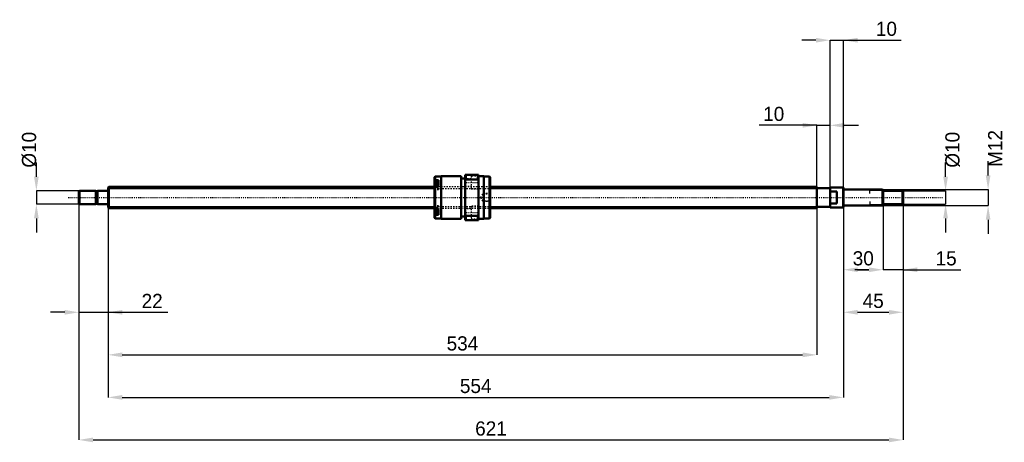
# Model space of a CAD drawing. Header units: millimetres. Extents: x -67 to 675, y -184 to 134.
import ezdxf

# ---------------------------------------------------------------- set-up
doc = ezdxf.new("R2010")
doc.units = ezdxf.units.MM
doc.linetypes.add('Center', pattern=[1.5, 0.45, -0.5, 0.05, -0.5])
doc.linetypes.add('Dashed', pattern=[2, 1, -1])
for name, color, linetype, lineweight in [('2d ConnectionPoints', 7, 'Continuous', 50), ('AM_0', 7, 'Continuous', 50), ('AM_4', 3, 'Continuous', 25), ('AM_5', 3, 'Continuous', 25), ('AM_7', 7, 'Center', 25), ('AM_9', 6, 'Dashed', 25)]:
    doc.layers.add(name, color=color, linetype=linetype, lineweight=lineweight)
doc.dimstyles.new('ISO-25', dxfattribs={"dimtxt": 2.5, "dimasz": 2.5, "dimexe": 1.25, "dimexo": 0.625, "dimtad": 1, "dimtxsty": 'Standard', "dimcen": 2.5, "dimadec": 0, "dimazin": 0, "dimtfac": 1, "dimtmove": 0, "dimatfit": 3, "dimfxl": 0, "dimarcsym": 0})

# ---------------------------------------------------------------- blocks, each defined once
blk = doc.blocks.new('1_BNK_1616_3_6G0_621LC5Y0_Nut_0_in_BNK1616_3_6G0_621LC5Y_2880__0')
at = {"layer": 'AM_0'}
for p, q in [((246.5, 15.9), (246, 15.4)), ((246, 15.4), (246, -15.4)), ((250.9, 15.9), (246.5, 15.9)), ((246.5, 15.9), (246.5, 13.08)), ((266, 16), (250.9, 16)), ((250.9, 16), (250.9, -16)), ((266, 16), (266, -16)), ((269, 17), (269, -17)), ((279, 17), (269, 17)), ((269.5, 17), (269.5, 13.68)), ((278.5, 17), (278.5, 13.68)), ((279, 17), (279, -17)), ((283.1, 16), (279, 16)), ((283.1, 16), (283.1, -16)), ((287.5, 15.9), (283.1, 15.9)), ((288, 15.4), (287.5, 15.9)), ((287.5, 15.9), (287.5, -15.9)), ((288, 15.4), (288, -15.4)), ((246, 12.72), (246.5, 13.08)), ((246.5, 9.05), (246, 8.69)), ((249, 11.77), (246.28, 11.77)), ((249, 13.08), (246.5, 13.08)), ((249, 9.05), (246.5, 9.05)), ((246.5, 9.05), (246.5, -9.05)), ((249, 13.08), (249, 9.05)), ((269, 14.4), (266, 14.4)), ((269, 12.61), (269.5, 13.68)), ((269.5, 13.68), (278.5, 13.68)), ((278.5, 13.68), (279, 12.61)), ((246, -8.69), (246.5, -9.05)), ((246.5, -13.08), (246, -12.72)), ((246.28, -11.77), (249, -11.77)), ((249, -9.05), (246.5, -9.05)), ((249, -13.08), (246.5, -13.08)), ((246.5, -13.08), (246.5, -15.9)), ((249, -9.05), (249, -13.08)), ((266, -14.4), (269, -14.4)), ((269.5, -13.68), (269, -12.61)), ((269.5, -13.68), (269.5, -17)), ((278.5, -13.68), (269.5, -13.68)), ((279, -12.61), (278.5, -13.68)), ((278.5, -13.68), (278.5, -17)), ((246, -15.4), (246.5, -15.9)), ((246.5, -15.9), (250.9, -15.9)), ((250.9, -16), (266, -16)), ((269, -17), (279, -17)), ((279, -16), (283.1, -16)), ((283.1, -15.9), (287.5, -15.9)), ((287.5, -15.9), (288, -15.4))]:
    blk.add_line(p, q, dxfattribs=at)
for centre, start, end in [((246.28, 11.49), 90, 180), ((246.28, -11.49), 180, 270)]:
    blk.add_arc(centre, 0.275, start, end, dxfattribs=at)
at = {"layer": 'AM_4'}
for p, q in [((246.28, 11.77), (246.28, 8.88)), ((246.28, -8.88), (246.28, -11.77))]:
    blk.add_line(p, q, dxfattribs=at)
at = {"layer": 'AM_5', "linetype": 'Dashed'}
for p, q in [((282.3, 2.59), (283, 3)), ((288, 3), (283, 3)), ((283, 3), (283, -3)), ((282.3, -2.59), (283, -3)), ((288, -3), (283, -3))]:
    blk.add_line(p, q, dxfattribs=at)
at = {"layer": 'AM_7'}
for p, q in [((245.85, 9.02), (249.15, 9.02)), ((268.5, 11.25), (279.5, 11.25)), ((245.85, -9.02), (249.15, -9.02)), ((268.5, -11.25), (279.5, -11.25))]:
    blk.add_line(p, q, dxfattribs=at)
at = {"layer": 'AM_9'}
for p, q in [((279, 16), (273.5, 16)), ((273.5, 16), (273.5, 6.5)), ((249, 11.03), (246, 11.03)), ((247.85, 10.41), (246, 10.41)), ((247.85, 10.04), (246, 10.04)), ((247.85, 9.39), (246, 9.39)), ((247.85, 8.64), (246, 8.64)), ((288, 8), (246, 8)), ((247.85, 7.99), (246, 7.99)), ((247.85, 7.62), (246, 7.62)), ((246.28, 8.88), (246.28, 6.27)), ((247.85, 10.41), (247.85, 7.62)), ((249, 9.05), (249, 6.17)), ((273.5, 14), (269, 14)), ((269, 8.5), (273.5, 8.5)), ((249, 7), (246, 7)), ((246, 6.17), (249, 6.17)), ((246.28, 6.27), (249, 6.27)), ((273.5, 6.5), (279, 6.5)), ((282, 2.59), (280.5, 0)), ((280.5, 0), (282, -2.59)), ((287.59, 2.59), (282, 2.59)), ((282, 2.59), (282, -2.59)), ((288, 3), (287.59, 2.59)), ((287.59, 2.59), (287.59, -2.59)), ((249, -6.17), (246, -6.17)), ((249, -7), (246, -7)), ((249, -6.27), (246.28, -6.27)), ((246.28, -6.27), (246.28, -8.88)), ((249, -6.17), (249, -9.05)), ((279, -6.5), (273.5, -6.5)), ((273.5, -6.5), (273.5, -16)), ((282, -2.59), (287.59, -2.59)), ((287.59, -2.59), (288, -3)), ((247.85, -7.62), (246, -7.62)), ((247.85, -7.99), (246, -7.99)), ((246, -8), (288, -8)), ((247.85, -8.64), (246, -8.64)), ((247.85, -9.39), (246, -9.39)), ((247.85, -10.04), (246, -10.04)), ((247.85, -10.41), (246, -10.41)), ((249, -11.03), (246, -11.03)), ((247.85, -7.62), (247.85, -10.41)), ((273.5, -8.5), (269, -8.5)), ((269, -14), (273.5, -14)), ((273.5, -16), (279, -16))]:
    blk.add_line(p, q, dxfattribs=at)
blk.add_lwpolyline([(288, 0.85), (287.97, 0.51), (287.95, 0.17), (287.95, -0.19), (287.97, -0.54), (288, -0.85)], dxfattribs=at)
for centre, start, end in [((246.28, 6.54), 180, 270), ((246.28, -6.54), 90, 180)]:
    blk.add_arc(centre, 0.275, start, end, dxfattribs=at)
blk = doc.blocks.new('2_BNK_1616_3_6G0_621LC5Y_Shaft_0_in_BNK1616_3_6G0_621LC5Y_2880__0')
at = {"layer": 'AM_0'}
for p, q in [((0.5, 8), (0, 7.5)), ((0, 7.5), (0, -7.5)), ((246, 8), (0.5, 8)), ((0.5, 8), (0.5, -8)), ((534, 8), (288, 8)), ((534, 8), (534, -8)), ((544, 7.5), (544, -7.5)), ((553.8, 7.5), (544, 7.5)), ((554, 7.3), (553.8, 7.5)), ((553.8, 7.5), (553.8, -7.5)), ((-21.5, 5), (-22, 4.5)), ((-22, 4.5), (-22, -4.5)), ((-9.15, 5), (-21.5, 5)), ((-21.5, 5), (-21.5, -5)), ((-9.15, 5), (-9.15, -5)), ((-8, 4.8), (-9.15, 4.8)), ((-0.2, 5), (-8, 5)), ((-8, 5), (-8, -5)), ((544, 7), (534, 7)), ((549, 4.5), (544, 4.5)), ((549, 4.5), (549, -4.5)), ((554, 7.3), (554, -7.3)), ((583.5, 6), (554.2, 6)), ((584, 5.5), (583.5, 6)), ((583.5, 6), (583.5, -6)), ((584, 5.5), (584, -5.5)), ((598.5, 5), (584, 5)), ((599, 4.5), (598.5, 5)), ((598.5, 5), (598.5, -5)), ((599, 4.5), (599, -4.5)), ((-22, -4.5), (-21.5, -5)), ((-21.5, -5), (-9.15, -5)), ((-9.15, -4.8), (-8, -4.8)), ((-8, -5), (-0.2, -5)), ((534, -7), (544, -7)), ((544, -4.5), (549, -4.5)), ((553.8, -7.5), (554, -7.3)), ((554.2, -6), (583.5, -6)), ((583.5, -6), (584, -5.5)), ((584, -5), (598.5, -5)), ((598.5, -5), (599, -4.5)), ((0, -7.5), (0.5, -8)), ((0.5, -8), (246, -8)), ((288, -8), (534, -8)), ((544, -7.5), (553.8, -7.5))]:
    blk.add_line(p, q, dxfattribs=at)
for centre, start, end in [((-0.2, 5.2), 270, 0), ((554.2, 6.2), 180, 270), ((-0.2, -5.2), 360, 90), ((554.2, -6.2), 90, 180)]:
    blk.add_arc(centre, 0.2, start, end, dxfattribs=at)
at = {"layer": 'AM_4'}
for p, q in [((-0.2, 5), (-0.2, -5)), ((554.2, 6), (554.2, -6))]:
    blk.add_line(p, q, dxfattribs=at)
at = {"layer": 'AM_5'}
for p, q in [((0, 6.773), (246, 6.773)), ((288, 6.773), (534, 6.773)), ((534, 4), (534, 6.773)), ((584, 5.3865), (574, 5.3865)), ((574, 3), (574, 5.3865)), ((0, -6.773), (246, -6.773)), ((288, -6.773), (534, -6.773)), ((534, -4), (534, -6.773)), ((574, -3), (574, -5.3865)), ((584, -5.3865), (574, -5.3865))]:
    blk.add_line(p, q, dxfattribs=at)
at = {"layer": 'AM_5', "linetype": 'Dashed'}
for p, q in [((246, 6.773), (288, 6.773)), ((246, -6.773), (288, -6.773))]:
    blk.add_line(p, q, dxfattribs=at)
at = {"layer": 'AM_7'}
blk.add_line((-29.95, 0), (628.95, 0), dxfattribs=at)
at = {"layer": 'AM_9'}
for p, q in [((288, 8), (246, 8)), ((246, -8), (288, -8))]:
    blk.add_line(p, q, dxfattribs=at)
blk = doc.blocks.new('*D3')
at = {"layer": 'AM_5', "color": 0, "lineweight": -2}
for p, q in [((-22, -4.5), (-22, -86.42)), ((0, -7.5), (0, -86.42)), ((-32.68, -86.42), (-43.36, -86.42)), ((-22, -86.42), (0, -86.42)), ((0, -86.42), (45.06, -86.42)), ((10.68, -86.42), (21.36, -86.42))]:
    blk.add_line(p, q, dxfattribs=at)
at = {"layer": 'AM_5', "color": 0}
for points in [[(-32.68, -88.2), (-32.68, -84.64), (-22, -86.42)], [(10.68, -84.64), (10.68, -88.2), (0, -86.42)]]:
    blk.add_solid(points, dxfattribs=at)
at = {"layer": 'Defpoints', "color": 0}
for p in [(-22, -4.5), (0, -7.5), (0, -86.42)]:
    blk.add_point(p, dxfattribs=at)
at = {"layer": 'AM_5', "color": 0, "insert": (33.21, -77.88), "char_height": 10.68, "attachment_point": 5}
blk.add_mtext('22', dxfattribs=at)
blk = doc.blocks.new('*D4')
at = {"layer": 'AM_5', "color": 0, "lineweight": -2}
for p, q in [((584, -5.5), (584, -54.38)), ((599, -4.5), (599, -54.38)), ((573.32, -54.38), (562.64, -54.38)), ((599, -54.38), (584, -54.38)), ((599, -54.38), (642.53, -54.38)), ((609.68, -54.38), (620.36, -54.38))]:
    blk.add_line(p, q, dxfattribs=at)
at = {"layer": 'AM_5', "color": 0}
for points in [[(573.32, -56.16), (573.32, -52.6), (584, -54.38)], [(609.68, -52.6), (609.68, -56.16), (599, -54.38)]]:
    blk.add_solid(points, dxfattribs=at)
at = {"layer": 'Defpoints', "color": 0}
for p in [(584, -5.5), (599, -4.5), (584, -54.38)]:
    blk.add_point(p, dxfattribs=at)
at = {"layer": 'AM_5', "color": 0, "insert": (631.45, -45.84), "char_height": 10.68, "attachment_point": 5}
blk.add_mtext('15', dxfattribs=at)
blk = doc.blocks.new('*D5')
at = {"layer": 'AM_5', "color": 0, "lineweight": -2}
for p, q in [((554, -7.3), (554, -54.38)), ((584, -5.5), (584, -54.38)), ((564.68, -54.38), (573.32, -54.38))]:
    blk.add_line(p, q, dxfattribs=at)
at = {"layer": 'AM_5', "color": 0}
for points in [[(564.68, -52.6), (564.68, -56.16), (554, -54.38)], [(573.32, -56.16), (573.32, -52.6), (584, -54.38)]]:
    blk.add_solid(points, dxfattribs=at)
at = {"layer": 'Defpoints', "color": 0}
for p in [(554, -7.3), (584, -5.5), (584, -54.38)]:
    blk.add_point(p, dxfattribs=at)
at = {"layer": 'AM_5', "color": 0, "insert": (569, -45.836), "char_height": 10.68, "attachment_point": 5}
blk.add_mtext('30', dxfattribs=at)
blk = doc.blocks.new('*D6')
at = {"layer": 'AM_5', "color": 0, "lineweight": -2}
for p, q in [((554, -7.3), (554, -86.42)), ((599, -4.5), (599, -86.42)), ((564.68, -86.42), (588.32, -86.42))]:
    blk.add_line(p, q, dxfattribs=at)
at = {"layer": 'AM_5', "color": 0}
for points in [[(564.68, -84.64), (564.68, -88.2), (554, -86.42)], [(588.32, -88.2), (588.32, -84.64), (599, -86.42)]]:
    blk.add_solid(points, dxfattribs=at)
at = {"layer": 'Defpoints', "color": 0}
for p in [(554, -7.3), (599, -4.5), (599, -86.42)]:
    blk.add_point(p, dxfattribs=at)
at = {"layer": 'AM_5', "color": 0, "insert": (576.5, -77.876), "char_height": 10.68, "attachment_point": 5}
blk.add_mtext('45', dxfattribs=at)
blk = doc.blocks.new('*D7')
at = {"layer": 'AM_5', "color": 0, "lineweight": -2}
for p, q in [((533.32, 118.46), (522.64, 118.46)), ((544, -7.5), (544, 118.46)), ((544, 118.46), (554, 118.46)), ((554, -7.3), (554, 118.46)), ((554, 118.46), (597.53, 118.46)), ((564.68, 118.46), (575.36, 118.46))]:
    blk.add_line(p, q, dxfattribs=at)
at = {"layer": 'AM_5', "color": 0}
for points in [[(533.32, 116.68), (533.32, 120.24), (544, 118.46)], [(564.68, 120.24), (564.68, 116.68), (554, 118.46)]]:
    blk.add_solid(points, dxfattribs=at)
at = {"layer": 'Defpoints', "color": 0}
for p in [(554, 118.46), (554, -7.3), (544, -7.5)]:
    blk.add_point(p, dxfattribs=at)
at = {"layer": 'AM_5', "color": 0, "insert": (586.45, 127), "char_height": 10.68, "attachment_point": 5}
blk.add_mtext('10', dxfattribs=at)
blk = doc.blocks.new('*D8')
at = {"layer": 'AM_5', "color": 0, "lineweight": -2}
for p, q in [((534, 54.38), (490.47, 54.38)), ((523.32, 54.38), (512.64, 54.38)), ((534, -6.77), (534, 54.38)), ((534, 54.38), (544, 54.38)), ((544, -7.5), (544, 54.38)), ((554.68, 54.38), (565.36, 54.38))]:
    blk.add_line(p, q, dxfattribs=at)
at = {"layer": 'AM_5', "color": 0}
for points in [[(523.32, 52.6), (523.32, 56.16), (534, 54.38)], [(554.68, 56.16), (554.68, 52.6), (544, 54.38)]]:
    blk.add_solid(points, dxfattribs=at)
at = {"layer": 'Defpoints', "color": 0}
for p in [(544, 54.38), (534, -6.77), (544, -7.5)]:
    blk.add_point(p, dxfattribs=at)
at = {"layer": 'AM_5', "color": 0, "insert": (501.55, 62.92), "char_height": 10.68, "attachment_point": 5}
blk.add_mtext('10', dxfattribs=at)
blk = doc.blocks.new('*D9')
at = {"layer": 'AM_5', "color": 0, "lineweight": -2}
for p, q in [((534, -6.773), (534, -118.46)), ((0, -7.5), (0, -118.46)), ((10.68, -118.46), (523.32, -118.46))]:
    blk.add_line(p, q, dxfattribs=at)
at = {"layer": 'AM_5', "color": 0}
for points in [[(10.68, -116.68), (10.68, -120.24), (0, -118.46)], [(523.32, -120.24), (523.32, -116.68), (534, -118.46)]]:
    blk.add_solid(points, dxfattribs=at)
at = {"layer": 'Defpoints', "color": 0}
for p in [(534, -6.773), (0, -7.5), (534, -118.46)]:
    blk.add_point(p, dxfattribs=at)
at = {"layer": 'AM_5', "color": 0, "insert": (267, -109.916), "char_height": 10.68, "attachment_point": 5}
blk.add_mtext('534', dxfattribs=at)
blk = doc.blocks.new('*D10')
at = {"layer": 'AM_5', "color": 0, "lineweight": -2}
for p, q in [((554, -7.3), (554, -150.5)), ((0, -7.5), (0, -150.5)), ((10.68, -150.5), (543.32, -150.5))]:
    blk.add_line(p, q, dxfattribs=at)
at = {"layer": 'AM_5', "color": 0}
for points in [[(10.68, -148.72), (10.68, -152.28), (0, -150.5)], [(543.32, -152.28), (543.32, -148.72), (554, -150.5)]]:
    blk.add_solid(points, dxfattribs=at)
at = {"layer": 'Defpoints', "color": 0}
for p in [(554, -7.3), (0, -7.5), (554, -150.5)]:
    blk.add_point(p, dxfattribs=at)
at = {"layer": 'AM_5', "color": 0, "insert": (277, -141.956), "char_height": 10.68, "attachment_point": 5}
blk.add_mtext('554', dxfattribs=at)
blk = doc.blocks.new('*D11')
at = {"layer": 'AM_5', "color": 0, "lineweight": -2}
for p, q in [((-22, -4.5), (-22, -182.54)), ((599, -4.5), (599, -182.54)), ((-11.32, -182.54), (588.32, -182.54))]:
    blk.add_line(p, q, dxfattribs=at)
at = {"layer": 'AM_5', "color": 0}
for points in [[(-11.32, -180.76), (-11.32, -184.32), (-22, -182.54)], [(588.32, -184.32), (588.32, -180.76), (599, -182.54)]]:
    blk.add_solid(points, dxfattribs=at)
at = {"layer": 'Defpoints', "color": 0}
for p in [(-22, -4.5), (599, -4.5), (599, -182.54)]:
    blk.add_point(p, dxfattribs=at)
at = {"layer": 'AM_5', "color": 0, "insert": (288.5, -173.996), "char_height": 10.68, "attachment_point": 5}
blk.add_mtext('621', dxfattribs=at)
blk = doc.blocks.new('*D12')
at = {"layer": 'AM_5', "color": 0, "lineweight": -2}
for p, q in [((-54.04, 15.68), (-54.04, 26.36)), ((-21.5, 5), (-54.04, 5)), ((-54.04, 5), (-54.04, -5)), ((-21.5, -5), (-54.04, -5)), ((-54.04, -15.68), (-54.04, -26.36))]:
    blk.add_line(p, q, dxfattribs=at)
at = {"layer": 'AM_5', "color": 0}
for points in [[(-55.82, 15.68), (-52.26, 15.68), (-54.04, 5)], [(-52.26, -15.68), (-55.82, -15.68), (-54.04, -5)]]:
    blk.add_solid(points, dxfattribs=at)
at = {"layer": 'Defpoints', "color": 0}
for p in [(-21.5, 5), (-54.04, -5), (-21.5, -5)]:
    blk.add_point(p, dxfattribs=at)
at = {"layer": 'AM_5', "color": 0, "insert": (-59.38, 35.972), "char_height": 10.68, "attachment_point": 5, "rotation": 90}
blk.add_mtext('Ø10', dxfattribs=at)
blk = doc.blocks.new('*D13')
at = {"layer": 'AM_5', "color": 0, "lineweight": -2}
for p, q in [((631.04, 15.68), (631.04, 26.36)), ((598.5, 5), (631.04, 5)), ((631.04, 5), (631.04, -5)), ((598.5, -5), (631.04, -5)), ((631.04, -15.68), (631.04, -26.36))]:
    blk.add_line(p, q, dxfattribs=at)
at = {"layer": 'AM_5', "color": 0}
for points in [[(629.26, 15.68), (632.82, 15.68), (631.04, 5)], [(632.82, -15.68), (629.26, -15.68), (631.04, -5)]]:
    blk.add_solid(points, dxfattribs=at)
at = {"layer": 'Defpoints', "color": 0}
for p in [(598.5, 5), (598.5, -5), (631.04, -5)]:
    blk.add_point(p, dxfattribs=at)
at = {"layer": 'AM_5', "color": 0, "insert": (636.38, 35.972), "char_height": 10.68, "attachment_point": 5, "rotation": 90}
blk.add_mtext('Ø10', dxfattribs=at)
blk = doc.blocks.new('*D14')
at = {"layer": 'AM_5', "color": 0, "lineweight": -2}
for p, q in [((663.08, 16.68), (663.08, 27.36)), ((583.5, 6), (663.08, 6)), ((663.08, 6), (663.08, -6)), ((583.5, -6), (663.08, -6)), ((663.08, -16.68), (663.08, -27.36))]:
    blk.add_line(p, q, dxfattribs=at)
at = {"layer": 'AM_5', "color": 0}
for points in [[(661.3, 16.68), (664.86, 16.68), (663.08, 6)], [(664.86, -16.68), (661.3, -16.68), (663.08, -6)]]:
    blk.add_solid(points, dxfattribs=at)
at = {"layer": 'Defpoints', "color": 0}
for p in [(583.5, 6), (583.5, -6), (663.08, -6)]:
    blk.add_point(p, dxfattribs=at)
at = {"layer": 'AM_5', "color": 0, "insert": (668.42, 36.972), "char_height": 10.68, "attachment_point": 5, "rotation": 90}
blk.add_mtext('M12', dxfattribs=at)

msp = doc.modelspace()

# ---------------------------------------------------------------- linework, layer by layer
at = {"layer": '2d ConnectionPoints'}
for p in [(0, 0), (549, 0)]:
    msp.add_point(p, dxfattribs=at)

# ---------------------------------------------------------------- block references
for name in ['1_BNK_1616_3_6G0_621LC5Y0_Nut_0_in_BNK1616_3_6G0_621LC5Y_2880__0', '2_BNK_1616_3_6G0_621LC5Y_Shaft_0_in_BNK1616_3_6G0_621LC5Y_2880__0']:
    msp.add_blockref(name, (0, 0))

# ---------------------------------------------------------------- dimensions: what is measured, and where the dimension line sits
at = {"layer": 'AM_5'}
for base, p1, p2, text, picture, middle in [((554, 118.46), (544, -7.5), (554, -7.3), '10', '*D7', (586.447, 118.46)), ((544, 54.38), (534, -6.773), (544, -7.5), '10', '*D8', (501.553, 54.38)), ((0, -86.42), (-22, -4.5), (0, -7.5), '22', '*D3', (33.21, -86.42)), ((599, -182.54), (-22, -4.5), (599, -4.5), '621', '*D11', (288.5, -182.54)), ((534, -118.46), (0, -7.5), (534, -6.773), '534', '*D9', (267, -118.46)), ((554, -150.5), (0, -7.5), (554, -7.3), '554', '*D10', (277, -150.5)), ((599, -86.42), (554, -7.3), (599, -4.5), '45', '*D6', (576.5, -86.42)), ((584, -54.38), (554, -7.3), (584, -5.5), '30', '*D5', (569, -54.38)), ((584, -54.38), (599, -4.5), (584, -5.5), '15', '*D4', (631.447, -54.38))]:
    dim = msp.add_linear_dim(base=base, p1=p1, p2=p2, text=text, dimstyle='ISO-25', override={"dimtxt": 10.68, "dimasz": 10.68, "dimexe": 0, "dimexo": 0, "dimgap": 3.204}, dxfattribs=at)
    dim.commit()
    dim.dimension.update_dxf_attribs({"geometry": picture, "text_midpoint": middle, "dimtype": 160})
for base, p1, p2, text, picture, middle in [((663.08, -6), (583.5, 6), (583.5, -6), 'M12', '*D14', (668.42, 36.972)), ((-54.04, -5), (-21.5, 5), (-21.5, -5), 'Ø10', '*D12', (-59.38, 35.972)), ((631.04, -5), (598.5, 5), (598.5, -5), 'Ø10', '*D13', (636.38, 35.972))]:
    dim = msp.add_linear_dim(base=base, p1=p1, p2=p2, angle=90, text=text, dimstyle='ISO-25', override={"dimtxt": 10.68, "dimasz": 10.68, "dimexe": 0, "dimexo": 0, "dimgap": 3.204}, dxfattribs=at)
    dim.commit()
    dim.dimension.update_dxf_attribs({"geometry": picture, "text_midpoint": middle, "dimtype": 160, "text_rotation": 90})

doc.saveas('drawing.dxf')
